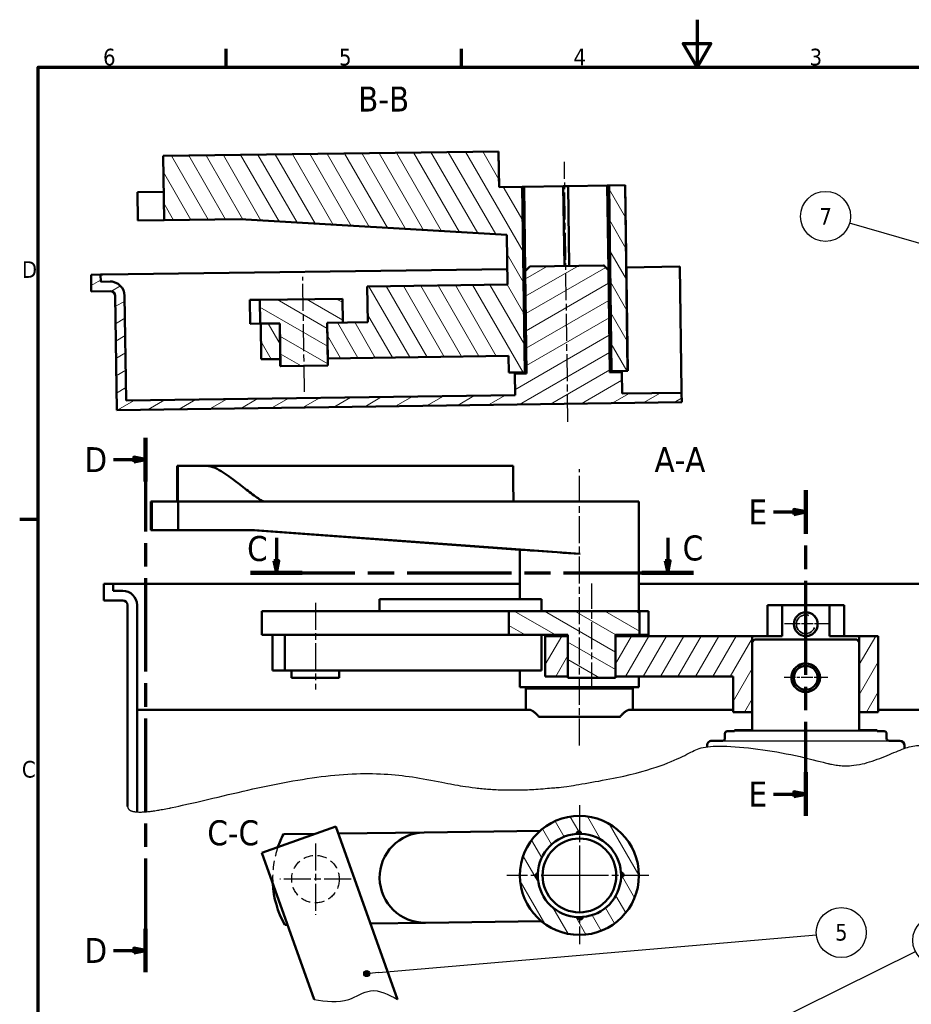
# Model space of a CAD drawing. Header units: millimetres. Extents: x 0 to 594, y 0 to 840.
# Tile 8 of 9: x 12 to 387, y 426 to 840. Entities that reach past the tile are written whole.
import ezdxf

# ---------------------------------------------------------------- set-up
doc = ezdxf.new("R2010")
doc.units = ezdxf.units.MM
doc.header["$LTSCALE"] = 2
doc.linetypes.add('ACISOWELD', pattern=[3, 2, -1])
doc.linetypes.add('CHAIN', pattern=[0.3543, 0.2362, -0.0295, 0.0591, -0.0295])
for name, color, linetype, lineweight in [('Axe de construction (ISO)', 7, 'CHAIN', 25), ('Cadre (ISO)', 7, 'Continuous', 70), ('Etroit visible (ISO)', 7, 'Continuous', 35), ("Géométrie d'esquisse (ISO)", 7, 'Continuous', 25), ('Hachure (ISO)', 7, 'Continuous', 18), ('Ligne de coupe (ISO)', 7, 'CHAIN', 70), ('Ligne interrompue (ISO)', 7, 'Continuous', 50), ('Symbole (ISO)', 7, 'Continuous', 25), ("Trait d'axe (ISO)", 7, 'Continuous', 25), ('Visible (ISO)', 7, 'Continuous', 50)]:
    doc.layers.add(name, color=color, linetype=linetype, lineweight=lineweight)
doc.styles.add('Texte de libellé (ISO)', font='TAHOMA.TTF')
doc.styles.add('Texte de note (ISO)', font='TAHOMA.TTF')
pattern_1 = [(150, (0, 0), (-3.175, -5.49926), [])]
pattern_2 = [(120, (0, 0), (-5.49926, -3.175), [])]

# ---------------------------------------------------------------- blocks, each defined once
blk = doc.blocks.new('Cadres Default Border')
at = {"layer": 'Cadre (ISO)'}
for p, q in [((49.5, 410), (49.5, 413.9)), ((99, 410), (99, 413.9)), ((10, 315), (6.1, 315))]:
    blk.add_line(p, q, dxfattribs=at)
at = {"layer": 'Cadre (ISO)', "flags": 128}
for points in [[(148.5, 420), (148.5, 410), (145.61, 415), (151.39, 415), (148.5, 410)], [(10, 10), (10, 410), (287, 410), (287, 10), (10, 10)]]:
    blk.add_lwpolyline(points, dxfattribs=at)
at = {"layer": 'Cadre (ISO)', "char_height": 3.5, "attachment_point": 7, "style": 'Texte de note (ISO)'}
for s, insert in [('6', (23.63, 410.33)), ('5', (73.23, 410.33)), ('4', (122.53, 410.4)), ('3', (172.16, 410.33)), ('D', (6.57, 365.75)), ('C', (6.56, 260.69))]:
    blk.add_mtext(s, dxfattribs=dict(at, insert=insert))
blk = doc.blocks.new('SectionConversion2D1')
at = {"layer": 'Ligne de coupe (ISO)', "linetype": 'CHAIN', "ltscale": 41.821899}
blk.add_line((171.35, 252.69), (171.35, 321.18), dxfattribs=at)
at = {"layer": 'Ligne de coupe (ISO)', "linetype": 'Continuous', "lineweight": 140}
for p, q in [((171.35, 311.96), (171.35, 321.18)), ((171.35, 252.69), (171.35, 261.91))]:
    blk.add_line(p, q, dxfattribs=at)
at = {"layer": 'Ligne de coupe (ISO)', "linetype": 'Continuous'}
for p, q in [((164.55, 316.57), (168.85, 316.57)), ((171.35, 316.57), (168.85, 317.07)), ((168.85, 317.07), (168.85, 316.07)), ((168.85, 316.57), (171.35, 316.57)), ((168.85, 316.07), (171.35, 316.57)), ((164.55, 257.3), (168.85, 257.3)), ((171.35, 257.3), (168.85, 257.8)), ((168.85, 257.8), (168.85, 256.8)), ((168.85, 257.3), (171.35, 257.3)), ((168.85, 256.8), (171.35, 257.3))]:
    blk.add_line(p, q, dxfattribs=at)
at = {"layer": 'Ligne de coupe (ISO)', "linetype": 'Continuous', "flags": 128}
for points in [[(168.85, 316.07), (171.35, 316.57), (168.85, 317.07), (168.85, 316.07)], [(168.85, 256.8), (171.35, 257.3), (168.85, 257.8), (168.85, 256.8)]]:
    blk.add_lwpolyline(points, dxfattribs=at)
at = {"layer": 'Ligne de coupe (ISO)'}
for points in [[(168.85, 316.07), (171.35, 316.57), (168.85, 317.07), (168.85, 316.07)], [(168.85, 256.8), (171.35, 257.3), (168.85, 257.8), (168.85, 256.8)]]:
    blk.add_solid(points, dxfattribs=at)
at = {"layer": 'Ligne de coupe (ISO)', "char_height": 5.25, "attachment_point": 7, "style": 'Texte de libellé (ISO)'}
for insert in [(159.32, 313.94), (159.32, 254.67)]:
    blk.add_mtext('E', dxfattribs=dict(at, insert=insert))
blk = doc.blocks.new('SectionConversion2D3')
at = {"layer": 'Ligne de coupe (ISO)', "linetype": 'CHAIN', "ltscale": 41.5858}
blk.add_line((32.58, 332.14), (32.58, 219.87), dxfattribs=at)
at = {"layer": 'Ligne de coupe (ISO)', "linetype": 'Continuous', "lineweight": 140}
for p, q in [((32.58, 332.14), (32.58, 323)), ((32.58, 229), (32.58, 219.87))]:
    blk.add_line(p, q, dxfattribs=at)
at = {"layer": 'Ligne de coupe (ISO)', "linetype": 'Continuous'}
for p, q in [((25.81, 327.57), (30.08, 327.57)), ((32.58, 327.57), (30.08, 328.07)), ((30.08, 328.07), (30.08, 327.07)), ((30.08, 327.57), (32.58, 327.57)), ((30.08, 327.07), (32.58, 327.57)), ((25.81, 224.43), (30.08, 224.43)), ((32.58, 224.43), (30.08, 224.93)), ((30.08, 224.93), (30.08, 223.93)), ((30.08, 224.43), (32.58, 224.43)), ((30.08, 223.93), (32.58, 224.43))]:
    blk.add_line(p, q, dxfattribs=at)
at = {"layer": 'Ligne de coupe (ISO)', "linetype": 'Continuous', "flags": 128}
for points in [[(30.08, 327.07), (32.58, 327.57), (30.08, 328.07), (30.08, 327.07)], [(30.08, 223.93), (32.58, 224.43), (30.08, 224.93), (30.08, 223.93)]]:
    blk.add_lwpolyline(points, dxfattribs=at)
at = {"layer": 'Ligne de coupe (ISO)'}
for points in [[(30.08, 327.07), (32.58, 327.57), (30.08, 328.07), (30.08, 327.07)], [(30.08, 223.93), (32.58, 224.43), (30.08, 224.93), (30.08, 223.93)]]:
    blk.add_solid(points, dxfattribs=at)
at = {"layer": 'Ligne de coupe (ISO)', "char_height": 5.25, "attachment_point": 7, "style": 'Texte de libellé (ISO)'}
for insert in [(19.71, 324.94), (19.71, 221.81)]:
    blk.add_mtext('D', dxfattribs=dict(at, insert=insert))
blk = doc.blocks.new('SectionConversion2D5')
at = {"layer": 'Ligne de coupe (ISO)', "linetype": 'Continuous'}
for p, q in [((60.06, 311.15), (60.06, 306.27)), ((142.32, 311.15), (142.32, 306.27)), ((59.56, 306.27), (60.06, 303.77)), ((60.56, 306.27), (59.56, 306.27)), ((60.06, 306.27), (60.06, 303.77)), ((60.06, 303.77), (60.56, 306.27)), ((141.82, 306.27), (142.32, 303.77)), ((142.82, 306.27), (141.82, 306.27)), ((142.32, 306.27), (142.32, 303.77)), ((142.32, 303.77), (142.82, 306.27))]:
    blk.add_line(p, q, dxfattribs=at)
at = {"layer": 'Ligne de coupe (ISO)', "linetype": 'CHAIN', "ltscale": 46.437862}
blk.add_line((54.63, 303.77), (147.75, 303.77), dxfattribs=at)
at = {"layer": 'Ligne de coupe (ISO)', "linetype": 'Continuous', "lineweight": 140}
for p, q in [((54.63, 303.77), (65.48, 303.77)), ((136.9, 303.77), (147.75, 303.77))]:
    blk.add_line(p, q, dxfattribs=at)
at = {"layer": 'Ligne de coupe (ISO)', "linetype": 'Continuous', "flags": 128}
for points in [[(59.56, 306.27), (60.06, 303.77), (60.56, 306.27), (59.56, 306.27)], [(141.82, 306.27), (142.32, 303.77), (142.82, 306.27), (141.82, 306.27)]]:
    blk.add_lwpolyline(points, dxfattribs=at)
at = {"layer": 'Ligne de coupe (ISO)'}
for points in [[(59.56, 306.27), (60.06, 303.77), (60.56, 306.27), (59.56, 306.27)], [(141.82, 306.27), (142.32, 303.77), (142.82, 306.27), (141.82, 306.27)]]:
    blk.add_solid(points, dxfattribs=at)
at = {"layer": 'Ligne de coupe (ISO)', "insert": (53.91, 306.16), "char_height": 5.25, "attachment_point": 7, "line_spacing_factor": 2.922066, "style": 'Texte de libellé (ISO)'}
blk.add_mtext('C', dxfattribs=at)
at = {"layer": 'Ligne de coupe (ISO)', "insert": (145.46, 306.28), "char_height": 5.25, "attachment_point": 7, "style": 'Texte de libellé (ISO)'}
blk.add_mtext('C', dxfattribs=at)
blk = doc.blocks.new('Repère5')
at = {"layer": 'Symbole (ISO)'}
h = blk.add_hatch(color=256, dxfattribs=at)
edge = h.paths.add_edge_path(flags=0)
edge.add_arc((112.38, 183.67), 0.625, 0, 360)
for q in [(194.41, 224.24), (112.94, 183.95)]:
    blk.add_line((114.62, 184.78), q, dxfattribs=at)
for centre, radius in [((199.1, 226.56), 5.25), ((112.38, 183.67), 0.625)]:
    blk.add_circle(centre, radius, dxfattribs=at)
at = {"layer": 'Symbole (ISO)', "insert": (199.1, 226.56), "char_height": 3.5, "attachment_point": 5, "style": 'Texte de note (ISO)'}
blk.add_mtext('4', dxfattribs=at)
blk = doc.blocks.new('Repère6')
at = {"layer": 'Symbole (ISO)'}
h = blk.add_hatch(color=256, dxfattribs=at)
edge = h.paths.add_edge_path(flags=0)
edge.add_arc((79.05, 219.57), 0.625, 0, 360)
for q in [(173.61, 227.75), (79.67, 219.62)]:
    blk.add_line((81.54, 219.79), q, dxfattribs=at)
for centre, radius in [((178.82, 228.2), 5.25), ((79.05, 219.57), 0.625)]:
    blk.add_circle(centre, radius, dxfattribs=at)
at = {"layer": 'Symbole (ISO)', "insert": (178.82, 228.23), "char_height": 3.5, "attachment_point": 5, "style": 'Texte de note (ISO)'}
blk.add_mtext('5', dxfattribs=at)
blk = doc.blocks.new('Repère11')
at = {"layer": 'Symbole (ISO)'}
h = blk.add_hatch(color=256, dxfattribs=at)
edge = h.paths.add_edge_path(flags=0)
edge.add_arc((205.02, 370.17), 0.625, 0, 360)
for q in [(180.55, 377.23), (204.42, 370.34)]:
    blk.add_line((202.62, 370.86), q, dxfattribs=at)
for centre, radius in [((175.52, 378.68), 5.25), ((205.02, 370.17), 0.625)]:
    blk.add_circle(centre, radius, dxfattribs=at)
at = {"layer": 'Symbole (ISO)', "insert": (175.52, 378.68), "char_height": 3.5, "attachment_point": 5, "style": 'Texte de note (ISO)'}
blk.add_mtext('7', dxfattribs=at)

msp = doc.modelspace()

# ---------------------------------------------------------------- hatches: boundary and pattern name
at = {"layer": 'Hachure (ISO)'}
h = msp.add_hatch(dxfattribs=at)
h.set_pattern_fill('ANSI31', scale=50.8, angle=75, style=0)
h.set_pattern_definition(pattern_2)
h.paths.add_polyline_path([(121.55, 712.4), (113.53, 712.29), (113.74, 697.29), (121.75, 697.4)])
h.paths.add_polyline_path([(104.92, 756.17), (217.03, 749.54), (217.32, 728.72), (158.33, 727.91), (158.53, 712.91), (148.12, 712.76), (141.5, 712.67), (141.71, 697.67), (217.73, 698.72), (217.83, 691.72), (224.56, 691.81), (223.49, 769.81), (213.75, 769.67), (213.54, 784.67), (72.55, 782.73), (72.92, 755.73)])
h.paths.add_polyline_path([(267.81, 692.41), (266.73, 770.4), (260, 770.31), (261.07, 692.32)])
h = msp.add_hatch(dxfattribs=at)
h.set_pattern_fill('ANSI31', scale=50.8, angle=-15, style=0)
h.set_pattern_definition([(30, (0, 0), (-3.175, 5.49926), [])])
edge = h.paths.add_edge_path()
edge.add_line((290.48, 683.22), (265.44, 682.88))
edge.add_line((265.44, 682.88), (265.31, 691.88))
edge.add_line((265.31, 691.88), (260.31, 691.81))
edge.add_line((260.31, 691.81), (259.72, 734.8))
edge.add_spline(control_points=[(259.72, 734.8), (258.64, 735.85), (257.69, 736.77)], knot_values=[0, 0, 0, 0.282955, 0.282955, 0.282955], weights=[1, 1.001845, 1], degree=2, periodic=0)
edge.add_line((257.69, 736.77), (226.72, 736.35))
edge.add_spline(control_points=[(226.72, 736.35), (225.79, 735.4), (224.75, 734.32)], knot_values=[0, 0, 0, 0.282955, 0.282955, 0.282955], weights=[1, 1.001845, 1], degree=2, periodic=0)
edge.add_line((224.75, 734.32), (225.34, 691.33))
edge.add_line((225.34, 691.33), (220.34, 691.26))
edge.add_line((220.34, 691.26), (220.46, 682.26))
edge.add_line((220.46, 682.26), (56.94, 680))
edge.add_line((56.94, 680), (56.33, 724))
edge.add_ellipse((50.33, 723.92), major_axis=(6, 0.08), ratio=0.999905, start_angle=0, end_angle=90)
edge.add_line((50.25, 729.92), (46.25, 729.86))
edge.add_line((46.25, 729.86), (46.21, 732.86))
edge.add_line((46.21, 732.86), (42.21, 732.81))
edge.add_line((42.21, 732.81), (42.31, 725.81))
edge.add_line((42.31, 725.81), (50.31, 725.92))
edge.add_ellipse((50.33, 723.92), major_axis=(2, 0.03), ratio=0.999905, start_angle=0, end_angle=90, ccw=False)
edge.add_line((52.33, 723.95), (52.99, 675.95))
edge.add_line((52.99, 675.95), (290.53, 679.22))
edge.add_line((290.53, 679.22), (290.48, 683.22))
h = msp.add_hatch(dxfattribs=at)
h.set_pattern_fill('ANSI31', scale=50.8, angle=105, style=0)
h.set_pattern_definition(pattern_1)
h.paths.add_polyline_path([(113.13, 722.28), (113.27, 712.28), (113.53, 712.29), (121.55, 712.4), (121.75, 697.4), (121.8, 694.4), (141.75, 694.67), (141.71, 697.67), (141.5, 712.67), (148.12, 712.76), (147.99, 722.76)])
h = msp.add_hatch(dxfattribs=at)
h.set_pattern_fill('ANSI31', scale=50.8, angle=105, style=0)
h.set_pattern_definition(pattern_1)
h.paths.add_polyline_path([(272.79, 581.48), (272.79, 591.48), (217.86, 591.48), (217.86, 581.48), (242.7, 581.48), (242.7, 580.98), (242.7, 563.98), (242.7, 563.48), (262.7, 563.48), (262.7, 563.98), (262.7, 580.98), (262.7, 581.48)])
h = msp.add_hatch(dxfattribs=at)
h.set_pattern_fill('ANSI31', scale=50.8, angle=15, style=0)
h.set_pattern_definition([(60, (0, 0), (-5.49926, 3.175), [])])
h.paths.add_polyline_path([(242.7, 563.98), (242.7, 580.98), (233.2, 580.98), (233.2, 563.98)])
h.paths.add_polyline_path([(373.2, 580.98), (365.2, 580.98), (365.2, 578.48), (365.2, 548.98), (373.2, 548.98)])
h.paths.add_polyline_path([(312.2, 563.98), (312.2, 548.98), (320.2, 548.98), (320.2, 578.48), (320.2, 580.98), (262.7, 580.98), (262.7, 563.98)])
h = msp.add_hatch(dxfattribs=at)
h.set_pattern_fill('ANSI31', scale=50.8, angle=75, style=0)
h.set_pattern_definition(pattern_2)
edge = h.paths.add_edge_path()
edge.add_ellipse((247.54, 480.39), major_axis=(-25, -0.34), ratio=1, start_angle=0, end_angle=360)
edge = h.paths.add_edge_path(flags=0)
edge.add_ellipse((247.54, 480.39), major_axis=(17.48, -0.76), ratio=1, start_angle=276.9897, end_angle=360)
edge.add_ellipse((265.04, 480.63), major_axis=(-0.042, 0.999), ratio=1, start_angle=176.7255, end_angle=360)
edge.add_ellipse((247.54, 480.39), major_axis=(0.76, 17.48), ratio=1, start_angle=276.549, end_angle=360)
edge.add_ellipse((247.3, 497.89), major_axis=(-0.999, -0.042), ratio=1, start_angle=176.7255, end_angle=360)
edge.add_ellipse((247.54, 480.39), major_axis=(-17.48, 0.76), ratio=1, start_angle=276.549, end_angle=360)
edge.add_ellipse((230.04, 480.15), major_axis=(0.042, -0.999), ratio=1, start_angle=176.7255, end_angle=360)
edge.add_ellipse((247.54, 480.39), major_axis=(-0.63, -17.49), ratio=1, start_angle=276.1083, end_angle=360)
edge.add_ellipse((247.91, 462.9), major_axis=(0.999, 0.05), ratio=1, start_angle=176.7255, end_angle=360)

# ---------------------------------------------------------------- linework, layer by layer
for p, q in [((372.7, 540.98), (312.7, 540.98)), ((320.2, 541.48), (365.2, 541.48)), ((307.7, 536.98), (377.7, 536.98))]:
    msp.add_line(p, q)
at = {"linetype": 'ACISOWELD'}
msp.add_circle((136.55, 478.87), 10, dxfattribs=at)
msp.add_spline([(135.98, 428.31), (150.58, 428.31), (159.72, 431.92), (171.01, 428.31)], degree=3)
at = {"layer": 'Axe de construction (ISO)', "linetype": 'CHAIN', "ltscale": 23.990969}
for p, q in [((242.72, 671.08), (241.22, 780.26)), ((131.92, 683.68), (131.26, 731.96)), ((247.54, 509.94), (247.54, 451.55)), ((136.55, 493.87), (136.55, 463.87)), ((276.76, 480.39), (217.08, 480.39)), ((151.55, 478.87), (121.55, 478.87))]:
    msp.add_line(p, q, dxfattribs=at)
at = {"layer": 'Axe de construction (ISO)', "ltscale": 10.213399}
for p, q in [((333.7, 586.2), (352.08, 586.2)), ((333.56, 563.69), (351.94, 563.69))]:
    msp.add_line(p, q, dxfattribs=at)
at = {"layer": 'Axe de construction (ISO)', "linetype": 'CHAIN', "ltscale": 5.555937}
for p, q in [((247.54, 485.39), (247.54, 475.39)), ((252.54, 480.39), (242.54, 480.39))]:
    msp.add_line(p, q, dxfattribs=at)
at = {"layer": 'Etroit visible (ISO)'}
for centre, radius, start, end in [((342.7, 585.98), 3.95, 70, 340), ((342.7, 563.48), 5.81, 308.744, 218.744)]:
    msp.add_arc(centre, radius, start, end, dxfattribs=at)
at = {"layer": "Géométrie d'esquisse (ISO)"}
msp.add_open_spline([(61.54, 507.08), (80.13, 505.81), (176.82, 543.94), (173.2, 500.22), (303.5, 528.81), (288.92, 537.51), (344.72, 532.01), (359.67, 521.97), (384.85, 534.86), (392.19, 536.67), (420.01, 525.44), (430.33, 510.71), (439.17, 508.77), (442.09, 509.75)], degree=4, knots=[0.026178, 0.026178, 0.026178, 0.026178, 0.026178, 0.2782792, 0.3813053, 0.4749812, 0.5584113, 0.6286291, 0.6993503, 0.7637501, 0.8266917, 0.8843442, 1, 1, 1, 1, 1], dxfattribs=at)
for points in [[(57.54, 509.34), (57.67, 508.27), (58.45, 507.58), (59.76, 507.2), (61.53, 507.08)], [(61.53, 507.08), (61.53, 507.08), (61.53, 507.08), (61.54, 507.08), (61.54, 507.08)]]:
    msp.add_open_spline(points, degree=4, dxfattribs=at)
at = {"layer": 'Ligne interrompue (ISO)', "linetype": 'ACISOWELD', "lineweight": -3}
msp.add_arc((158.55, 479.18), 40, 160.7426, 182.9575, dxfattribs=at)
at = {"layer": "Trait d'axe (ISO)", "linetype": 'CHAIN', "ltscale": 23.990969}
for p, q in [((247.54, 535.05), (247.54, 651.19)), ((252.7, 558.48), (252.7, 603.02)), ((136.55, 594.98), (136.55, 558.48))]:
    msp.add_line(p, q, dxfattribs=at)
at = {"layer": 'Visible (ISO)'}
for p, q in [((213.54, 784.67), (72.55, 782.73)), ((72.55, 782.73), (72.92, 755.73)), ((213.75, 769.67), (213.54, 784.67)), ((213.54, 784.67), (213.54, 784.67)), ((223.49, 769.81), (213.75, 769.67)), ((223.49, 769.81), (224.27, 769.82)), ((224.56, 691.81), (223.49, 769.81)), ((224.27, 769.82), (240.75, 770.04)), ((224.76, 734.35), (224.27, 769.82)), ((240.75, 770.04), (242.74, 770.07)), ((241.21, 736.55), (240.75, 770.04)), ((242.74, 770.07), (259.21, 770.3)), ((243.21, 736.58), (242.74, 770.07)), ((259.21, 770.3), (260, 770.31)), ((259.7, 734.83), (259.21, 770.3)), ((266.73, 770.4), (260, 770.31)), ((260, 770.31), (261.07, 692.32)), ((267.81, 692.41), (266.73, 770.4)), ((266.73, 770.4), (266.74, 770.4)), ((267.82, 692.41), (266.74, 770.4)), ((61.76, 767.58), (72.76, 767.73)), ((61.76, 767.58), (61.93, 755.58)), ((61.93, 755.58), (72.92, 755.73)), ((72.92, 755.73), (104.92, 756.17)), ((104.92, 756.17), (217.03, 749.54)), ((217.31, 728.72), (217.02, 749.54)), ((217.03, 749.54), (217.32, 728.72)), ((257.69, 736.77), (226.72, 736.35)), ((257.69, 736.77), (257.7, 736.78)), ((257.7, 736.78), (259.73, 734.8)), ((46.21, 732.86), (42.21, 732.81)), ((42.21, 732.81), (42.31, 725.81)), ((46.21, 732.86), (47.12, 732.87)), ((46.25, 729.86), (46.21, 732.86)), ((47.12, 732.87), (217.22, 735.22)), ((226.71, 736.35), (224.73, 734.32)), ((224.75, 734.32), (224.73, 734.32)), ((225.33, 691.32), (224.73, 734.32)), ((224.75, 734.32), (225.34, 691.33)), ((226.71, 736.35), (226.72, 736.35)), ((260.31, 691.81), (259.72, 734.8)), ((259.73, 734.8), (259.72, 734.8)), ((260.32, 691.81), (259.73, 734.8)), ((267.22, 735.91), (289.75, 736.22)), ((289.75, 736.22), (290.46, 684.22)), ((50.25, 729.92), (46.25, 729.86)), ((50.25, 729.92), (51.16, 729.93)), ((217.32, 728.72), (158.33, 727.91)), ((42.31, 725.81), (50.31, 725.92)), ((158.32, 727.91), (158.33, 727.91)), ((158.52, 712.91), (158.32, 727.91)), ((158.33, 727.91), (158.53, 712.91)), ((52.33, 723.95), (52.99, 675.95)), ((56.94, 680), (56.33, 724)), ((109.02, 722.23), (113.13, 722.28)), ((109.02, 722.23), (109.16, 712.23)), ((147.99, 722.76), (113.13, 722.28)), ((113.13, 722.28), (113.27, 712.28)), ((148.12, 712.76), (147.99, 722.76)), ((109.16, 712.23), (113.27, 712.28)), ((113.27, 712.28), (121.55, 712.4)), ((121.55, 712.4), (113.53, 712.29)), ((113.53, 712.29), (113.74, 697.29)), ((113.73, 697.29), (113.53, 712.29)), ((121.75, 697.4), (121.55, 712.4)), ((121.55, 712.4), (121.8, 694.4)), ((158.53, 712.91), (141.5, 712.67)), ((141.5, 712.67), (148.12, 712.76)), ((141.5, 712.67), (141.71, 697.67)), ((141.75, 694.67), (141.5, 712.67)), ((113.74, 697.29), (113.73, 697.29)), ((113.74, 697.29), (121.75, 697.4)), ((121.73, 697.4), (121.77, 694.4)), ((141.71, 697.67), (217.73, 698.72)), ((141.73, 697.67), (141.77, 694.67)), ((217.82, 691.72), (217.72, 698.72)), ((217.73, 698.72), (217.83, 691.72)), ((121.8, 694.4), (121.77, 694.4)), ((121.8, 694.4), (141.75, 694.67)), ((141.77, 694.67), (141.75, 694.67)), ((217.82, 691.72), (217.83, 691.72)), ((217.83, 691.72), (224.56, 691.81)), ((220.34, 691.26), (220.33, 691.26)), ((220.45, 682.26), (220.33, 691.26)), ((225.34, 691.33), (220.34, 691.26)), ((220.34, 691.26), (220.46, 682.26)), ((225.32, 691.82), (224.56, 691.81)), ((265.31, 691.88), (260.31, 691.81)), ((261.07, 692.32), (260.32, 692.31)), ((261.07, 692.32), (267.81, 692.41)), ((265.44, 682.88), (265.31, 691.88)), ((265.32, 691.88), (265.31, 691.88)), ((265.45, 682.88), (265.32, 691.88)), ((267.81, 692.41), (267.82, 692.41)), ((290.48, 683.22), (265.44, 682.88)), ((290.46, 684.22), (290.48, 683.22)), ((290.48, 683.22), (290.53, 679.22)), ((52.99, 675.95), (290.53, 679.22)), ((220.46, 682.26), (56.94, 680)), ((78.45, 652.48), (78.45, 637.48)), ((78.45, 652.48), (78.66, 652.48)), ((90.66, 652.48), (78.66, 652.48)), ((78.66, 637.48), (78.66, 652.48)), ((219.64, 652.48), (90.66, 652.48)), ((67.36, 637.48), (67.43, 637.48)), ((67.36, 637.48), (67.36, 625.48)), ((67.43, 637.48), (67.68, 637.48)), ((67.43, 637.48), (67.43, 625.48)), ((67.68, 637.48), (67.75, 637.48)), ((67.68, 637.48), (67.68, 625.48)), ((67.75, 637.48), (78.9, 637.48)), ((67.75, 637.48), (67.75, 625.48)), ((78.9, 637.48), (114.89, 637.48)), ((78.9, 637.48), (78.9, 625.48)), ((114.89, 637.48), (219.88, 637.48)), ((219.88, 637.48), (247.88, 637.48)), ((247.88, 637.48), (272.54, 637.48)), ((272.54, 591.48), (272.54, 637.48)), ((67.36, 625.48), (67.43, 625.48)), ((67.43, 625.48), (67.68, 625.48)), ((67.68, 625.48), (67.75, 625.48)), ((67.75, 625.48), (78.9, 625.48)), ((78.9, 625.48), (110.89, 625.48)), ((222.54, 617.28), (110.21, 625.48)), ((247.88, 615.48), (110.89, 625.48)), ((222.54, 596.48), (222.54, 617.31)), ((51.54, 602.98), (47.54, 602.98)), ((47.54, 602.98), (47.54, 595.98)), ((51.54, 599.98), (51.54, 602.98)), ((51.54, 602.98), (222.54, 602.98)), ((55.54, 599.98), (51.54, 599.98)), ((272.54, 602.98), (448.54, 602.98)), ((47.54, 595.98), (55.54, 595.98)), ((163.54, 596.48), (182.8, 596.48)), ((163.54, 591.48), (163.54, 596.48)), ((231.55, 596.48), (182.8, 596.48)), ((231.55, 596.48), (231.55, 591.48)), ((57.54, 593.98), (57.54, 509.34)), ((61.54, 507.08), (61.54, 593.98)), ((326.6, 593.98), (332.78, 593.98)), ((326.6, 580.98), (326.6, 593.98)), ((332.78, 593.98), (332.78, 580.98)), ((332.78, 593.98), (352.62, 593.98)), ((352.62, 580.98), (352.62, 593.98)), ((352.62, 593.98), (358.8, 593.98)), ((358.8, 593.98), (358.8, 580.98)), ((114.02, 591.48), (140.06, 591.48)), ((114.02, 591.48), (114.02, 581.48)), ((189.8, 591.48), (140.06, 591.48)), ((189.8, 591.48), (217.86, 591.48)), ((272.79, 591.48), (217.86, 591.48)), ((217.86, 591.48), (217.86, 581.48)), ((272.79, 581.48), (272.79, 591.48)), ((272.79, 591.48), (276.6, 591.48)), ((276.6, 591.48), (276.6, 581.48)), ((342.7, 590.98), (342.7, 590.98)), ((114.02, 581.48), (118.6, 581.48)), ((118.55, 566.48), (118.55, 581.48)), ((118.6, 581.48), (123.61, 581.48)), ((124.8, 581.48), (123.61, 581.48)), ((123.61, 566.48), (123.61, 581.48)), ((124.8, 581.48), (140.06, 581.48)), ((189.8, 581.48), (140.06, 581.48)), ((189.8, 581.48), (217.86, 581.48)), ((217.86, 581.48), (242.7, 581.48)), ((231.55, 581.48), (231.55, 566.48)), ((242.7, 580.98), (233.2, 580.98)), ((233.2, 580.98), (233.2, 563.98)), ((242.7, 581.48), (242.7, 563.48)), ((242.7, 581.48), (242.7, 580.98)), ((242.7, 563.98), (242.7, 580.98)), ((262.7, 563.48), (262.7, 581.48)), ((262.7, 581.48), (272.79, 581.48)), ((262.7, 581.48), (262.7, 580.98)), ((320.2, 580.98), (262.7, 580.98)), ((262.7, 580.98), (262.7, 563.98)), ((272.54, 580.98), (272.54, 581.48)), ((272.79, 581.48), (276.6, 581.48)), ((320.2, 548.98), (320.2, 580.98)), ((332.78, 580.98), (320.2, 580.98)), ((321.2, 579.48), (320.2, 578.48)), ((364.2, 579.48), (321.2, 579.48)), ((342.7, 580.98), (342.7, 580.98)), ((365.2, 580.98), (352.62, 580.98)), ((365.2, 578.48), (364.2, 579.48)), ((373.2, 580.98), (365.2, 580.98)), ((365.2, 580.98), (365.2, 548.98)), ((373.2, 548.98), (373.2, 580.98)), ((320.2, 578.48), (320.2, 541.48)), ((365.2, 541.48), (365.2, 578.48)), ((342.7, 568.48), (342.7, 568.48)), ((123.61, 566.48), (118.55, 566.48)), ((123.61, 566.48), (231.55, 566.48)), ((126.55, 566.48), (126.55, 563.48)), ((146.55, 563.48), (126.55, 563.48)), ((146.55, 566.48), (146.55, 563.48)), ((222.54, 559.48), (222.54, 566.48)), ((233.2, 563.98), (242.7, 563.98)), ((242.7, 563.98), (242.7, 563.48)), ((242.7, 563.48), (262.7, 563.48)), ((262.7, 563.98), (312.2, 563.98)), ((262.7, 563.98), (262.7, 563.48)), ((272.54, 559.48), (272.54, 563.98)), ((312.2, 563.98), (312.2, 548.98)), ((222.54, 559.48), (272.54, 559.48)), ((270.04, 558.98), (225.04, 558.98)), ((225.04, 549.98), (225.04, 558.98)), ((230.04, 558.98), (230.04, 559.48)), ((265.04, 558.98), (265.04, 559.48)), ((270.04, 549.98), (270.04, 558.98)), ((342.7, 558.48), (342.7, 558.48)), ((61.54, 549.98), (226.51, 549.98)), ((264.57, 546.98), (230.51, 546.98)), ((268.57, 549.98), (312.2, 549.98)), ((312.2, 548.98), (320.2, 548.98)), ((365.2, 548.98), (373.2, 548.98)), ((373.2, 549.98), (438.54, 549.98)), ((308.7, 539.98), (308.7, 537.98)), ((312.7, 540.98), (309.7, 540.98)), ((320.2, 541.48), (312.7, 541.48)), ((312.7, 541.48), (312.7, 540.98)), ((372.7, 541.48), (365.2, 541.48)), ((372.7, 540.98), (372.7, 541.48)), ((375.7, 540.98), (372.7, 540.98)), ((376.7, 537.98), (376.7, 539.98)), ((307.7, 536.98), (303.2, 536.98)), ((382.2, 536.98), (377.7, 536.98)), ((384.2, 533.76), (384.2, 534.98)), ((145.11, 501.03), (114.02, 489.96)), ((171.01, 428.31), (145.11, 501.03)), ((123.09, 497.69), (136.24, 497.87)), ((146.19, 498.01), (182.28, 498.5)), ((182.28, 498.5), (231.03, 499.17)), ((114.02, 489.96), (135.98, 428.31)), ((124.8, 459.71), (123.61, 459.7)), ((182.8, 460.51), (159.66, 460.19)), ((231.55, 461.17), (182.8, 460.51))]:
    msp.add_line(p, q, dxfattribs=at)
at = {"layer": 'Visible (ISO)', "flags": 128}
for points in [[(259.72, 734.8), (259.63, 734.89), (259.54, 734.98), (259.45, 735.06), (259.36, 735.15), (259.28, 735.23), (259.19, 735.32), (259.1, 735.4), (259.01, 735.49), (258.93, 735.57), (258.84, 735.65), (258.76, 735.74), (258.67, 735.82), (258.59, 735.9), (258.51, 735.98), (258.42, 736.06), (258.34, 736.14), (258.26, 736.22), (258.17, 736.3), (258.09, 736.38), (258.01, 736.46), (257.93, 736.54), (257.85, 736.62), (257.77, 736.7), (257.69, 736.77)], [(226.72, 736.35), (226.64, 736.27), (226.56, 736.19), (226.49, 736.11), (226.41, 736.03), (226.33, 735.95), (226.25, 735.86), (226.17, 735.78), (226.09, 735.7), (226.01, 735.62), (225.93, 735.53), (225.85, 735.45), (225.76, 735.37), (225.68, 735.28), (225.6, 735.2), (225.51, 735.11), (225.43, 735.02), (225.35, 734.94), (225.26, 734.85), (225.18, 734.76), (225.09, 734.68), (225.01, 734.59), (224.92, 734.5), (224.83, 734.41), (224.75, 734.32)], [(90.66, 652.48), (91.62, 652.42), (92.56, 652.24), (93.46, 651.97), (94.35, 651.62), (95.23, 651.21), (96.09, 650.75), (96.94, 650.25), (97.78, 649.72), (98.61, 649.17), (99.42, 648.6), (100.23, 648.03), (101.02, 647.45), (101.79, 646.88), (102.54, 646.31), (103.27, 645.76), (103.99, 645.21), (104.7, 644.66), (105.42, 644.11), (106.13, 643.56), (106.83, 643.02), (107.53, 642.49), (108.21, 641.96), (108.87, 641.46), (109.52, 640.97), (110.15, 640.5), (110.75, 640.06), (111.33, 639.65), (111.88, 639.26), (112.4, 638.91), (112.9, 638.58), (113.35, 638.29), (113.78, 638.04), (114.18, 637.82), (114.55, 637.63), (114.89, 637.48)], [(342.7, 590.98), (343.02, 590.97), (343.34, 590.94), (343.66, 590.89), (343.98, 590.81), (344.3, 590.72), (344.62, 590.6), (344.92, 590.46), (345.21, 590.31), (345.49, 590.13), (345.75, 589.94), (346, 589.74), (346.23, 589.52), (346.45, 589.29), (346.65, 589.04), (346.85, 588.77), (347.02, 588.5), (347.18, 588.2), (347.32, 587.9), (347.43, 587.59), (347.53, 587.27), (347.6, 586.95), (347.66, 586.62), (347.69, 586.3), (347.7, 585.98)], [(347.7, 585.98), (347.69, 585.67), (347.66, 585.34), (347.6, 585.02), (347.53, 584.7), (347.43, 584.38), (347.32, 584.07), (347.18, 583.76), (347.02, 583.47), (346.85, 583.19), (346.65, 582.93), (346.45, 582.68), (346.23, 582.45), (346, 582.23), (345.75, 582.03), (345.49, 581.84), (345.21, 581.66), (344.92, 581.5), (344.61, 581.37), (344.3, 581.25), (343.98, 581.15), (343.66, 581.08), (343.34, 581.03), (343.02, 580.99), (342.7, 580.98)], [(342.7, 557.48), (341.93, 557.53), (341.15, 557.69), (340.4, 557.94), (339.68, 558.3), (339.03, 558.74), (338.46, 559.24), (337.95, 559.82), (337.51, 560.47), (337.16, 561.18), (336.9, 561.94), (336.75, 562.71), (336.7, 563.48), (336.75, 564.25), (336.9, 565.03), (337.16, 565.78), (337.51, 566.5), (337.95, 567.15), (338.46, 567.73), (339.03, 568.23), (339.68, 568.67), (340.4, 569.02), (341.15, 569.28), (341.93, 569.43), (342.7, 569.48)], [(230.51, 546.98), (230.34, 547.2), (230.16, 547.41), (229.99, 547.62), (229.81, 547.82), (229.62, 548.02), (229.44, 548.21), (229.26, 548.39), (229.07, 548.56), (228.89, 548.72), (228.71, 548.88), (228.53, 549.03), (228.35, 549.17), (228.17, 549.29), (228, 549.41), (227.83, 549.52), (227.66, 549.61), (227.5, 549.7), (227.35, 549.77), (227.19, 549.84), (227.04, 549.89), (226.9, 549.93), (226.76, 549.96), (226.63, 549.98), (226.51, 549.98)], [(268.57, 549.98), (268.44, 549.98), (268.31, 549.96), (268.17, 549.93), (268.03, 549.89), (267.88, 549.84), (267.73, 549.77), (267.57, 549.7), (267.41, 549.61), (267.25, 549.52), (267.08, 549.41), (266.9, 549.29), (266.73, 549.17), (266.55, 549.03), (266.37, 548.88), (266.19, 548.72), (266, 548.56), (265.82, 548.39), (265.64, 548.21), (265.45, 548.02), (265.27, 547.82), (265.09, 547.62), (264.91, 547.41), (264.74, 547.2), (264.57, 546.98)]]:
    msp.add_lwpolyline(points, dxfattribs=at)
at = {"layer": 'Visible (ISO)'}
for centre, radius in [((342.7, 585.98), 5), ((342.7, 563.48), 6), ((342.7, 563.48), 5), ((247.54, 480.39), 25), ((247.54, 480.39), 15.5)]:
    msp.add_circle(centre, radius, dxfattribs=at)
for centre, radius, start, end in [((55.54, 593.98), 6, 0, 90), ((55.54, 593.98), 2, 0, 90), ((342.7, 563.48), 6, 90.0197, 269.9803), ((342.7, 563.48), 5, 270, 90), ((307.7, 537.98), 1, 270, 0), ((309.7, 539.98), 1, 90, 180), ((375.7, 539.98), 1, 0, 90), ((377.7, 537.98), 1, 180, 270), ((303.2, 534.98), 2, 90, 195.0728), ((382.2, 534.98), 2, 0, 90), ((384.66, 535.37), 0.5, 194.6099, 225.0005), ((158.55, 479.18), 40, 152.4251, 160.7426), ((182.54, 479.5), 19, 90.7845, 270.7845), ((247.54, 480.39), 17.5, 94.059, 177.51), ((247.3, 497.89), 1, 359.1472, 182.4217), ((247.54, 480.39), 17.5, 87.51, 94.059), ((247.54, 480.39), 17.5, 4.059, 87.51), ((230.04, 480.15), 1, 89.1472, 272.4217), ((247.54, 480.39), 17.5, 177.51, 184.059), ((247.54, 480.39), 17.5, 357.51, 4.059), ((265.04, 480.63), 1, 269.1472, 92.4217), ((158.55, 479.18), 40, 182.9575, 209.1438), ((247.54, 480.39), 17.5, 184.059, 267.9507), ((247.54, 480.39), 17.5, 274.4997, 357.51), ((247.54, 480.39), 17.5, 267.9507, 274.4997), ((247.91, 462.9), 1, 179.588, 2.8625)]:
    msp.add_arc(centre, radius, start, end, dxfattribs=at)
for centre, major_axis, ratio, start_param, end_param in [((213.46, 790.58), (0.29, -21.09), 0.00008, 4.996453, 6.152665), ((242.05, 748.06), (25.02, -1.48), 0.000006, 3.141592, 3.167781), ((50.33, 723.92), (6, 0.08), 0.999905, 0, 1.570796), ((50.33, 723.92), (2, 0.03), 0.999905, 0, 1.570796), ((219.92, 658.39), (0, -21.09), 0.013691, 4.996453, 6.152665), ((247.54, 615.48), (25, -1.82), 0.000994, 1.557177, 3.141665)]:
    msp.add_ellipse(centre, major_axis=major_axis, ratio=ratio, start_param=start_param, end_param=end_param, dxfattribs=at)

# ---------------------------------------------------------------- block references
at = {"xscale": 2, "yscale": 2, "zscale": 2}
msp.add_blockref('Cadres Default Border', (0, 0), dxfattribs=at)
at = {"layer": 'Ligne de coupe (ISO)', "xscale": 2, "yscale": 2, "zscale": 2}
for name in ['SectionConversion2D3', 'SectionConversion2D1', 'SectionConversion2D5']:
    msp.add_blockref(name, (0, 0), dxfattribs=at)
at = {"layer": 'Symbole (ISO)', "xscale": 2, "yscale": 2, "zscale": 2}
for name in ['Repère11', 'Repère6', 'Repère5']:
    msp.add_blockref(name, (0, 0), dxfattribs=at)

# ---------------------------------------------------------------- texts
at = {"layer": 'Symbole (ISO)', "char_height": 10.5, "attachment_point": 7, "style": 'Texte de libellé (ISO)'}
for s, insert in [('B-B ', (154.49, 801.42)), ('A-A ', (279.1, 649.91)), ('C-C ', (91.09, 492.87))]:
    msp.add_mtext(s, dxfattribs=dict(at, insert=insert))

doc.saveas('drawing.dxf')
